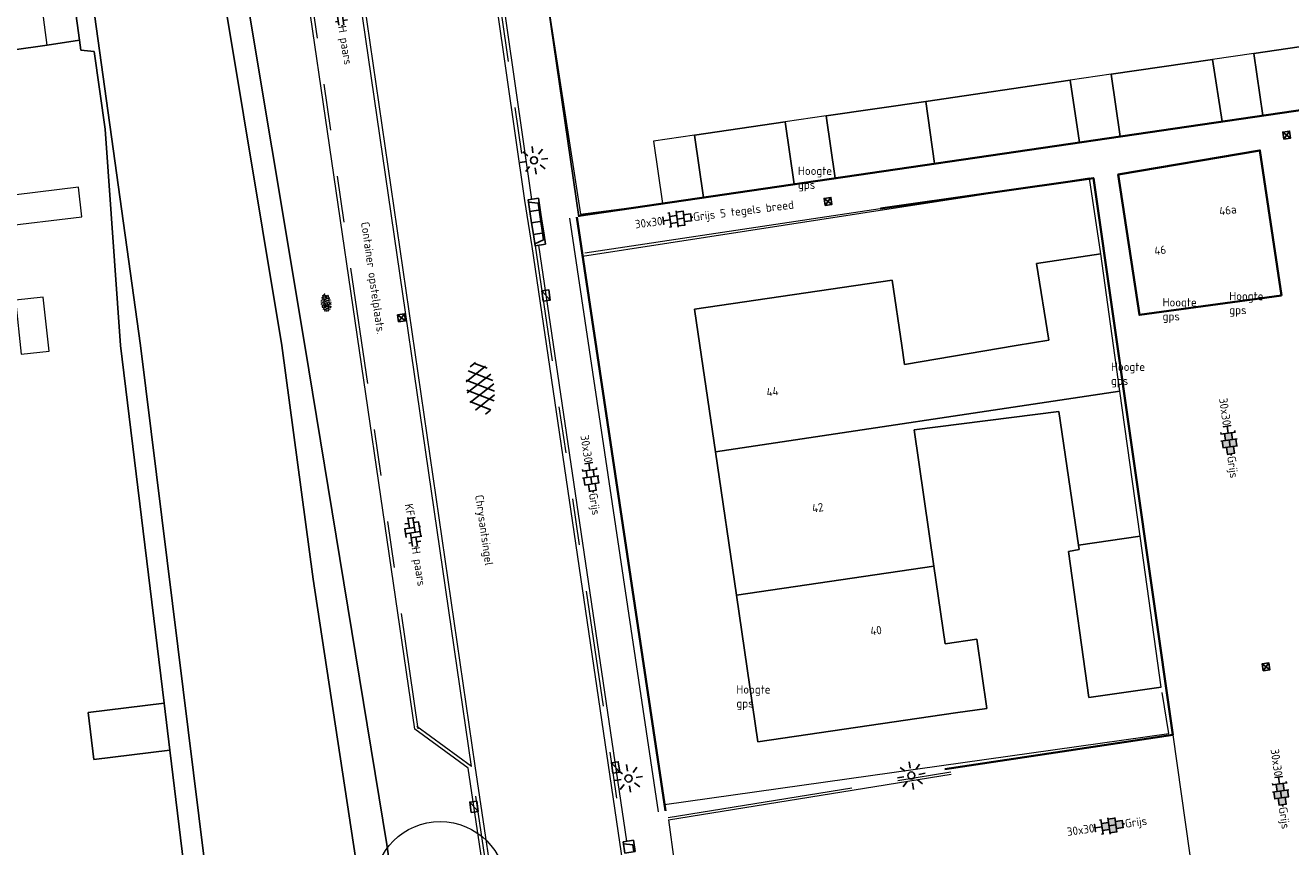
# Model space of a CAD drawing. Header units: metres. Extents: x 102746 to 103541, y 468531 to 469408.
# Tile 47 of 87: x 103110 to 103165, y 468978 to 469014. Entities that reach past the tile are written whole.
import ezdxf
from ezdxf.enums import TextEntityAlignment as Align

# ---------------------------------------------------------------- set-up
doc = ezdxf.new("R2010")
doc.units = ezdxf.units.M
doc.linetypes.add('VH-OPSLUITBAND_100X200', pattern=[16, 8, -2, 4, -2])
doc.linetypes.add('VH-TROTTOIRBAND_130-150', pattern=[15, 5, -2, 2, -2, 2, -2])
doc.layers.get('0').update_dxf_attribs({"lineweight": 25})
for name, color, linetype, lineweight in [('B-RO-GR-BOOM-G', 90, 'Continuous', 13), ('B-RO-GR-BOOM_BOOM_50 CM-S', 90, 'Continuous', 25), ('B-RO-GR-GRAS-S', 60, 'Continuous', 25), ('B-RO-IE-MEUBILAIR_WEGMEUBILAIR-S', 7, 'Continuous', 25), ('B-RO-IE-MEUBILAIR_WEGMEUBILAIR_LICHTMAST-S', 7, 'Continuous', 25), ('B-RO-IE-TERREINAFSCHEIDING_KUNSTMATIG_SCHUTTING-G', 90, 'IE-TERREINAFSCHEIDING-KUNSTMATIG-DICHT', 18), ('B-RO-OG-BEBOUWING-G', 7, 'Continuous', 35), ('B-RO-OG-BGT-G', 253, 'Continuous', 13), ('B-RO-RI-HWA_GOOT-G', 150, 'Continuous', 18), ('B-RO-RI-HWA_KOLK-S', 150, 'Continuous', 25), ('B-RO-VH-KANTOPSLUITING_ACHTERKANTBAND-G', 253, 'Continuous', 18), ('B-RO-VH-KANTOPSLUITING_ELEMENT_INRIT-S', 252, 'Continuous', 25), ('B-RO-VH-KANTOPSLUITING_OPSLUITBAND_100X200-G', 150, 'VH-OPSLUITBAND_100X200', 18), ('B-RO-VH-KANTOPSLUITING_TROTTOIRBAND_130 150-G', 84, 'VH-TROTTOIRBAND_130-150', 18), ('B-RO-VH-VERHARDING-G', 252, 'Continuous', 18), ('B-RO-VH-VERHARDING_ASFALT-S', 253, 'Continuous', 25), ('B-RO-VH-VERHARDING_BETONSTRAATSTEEN-S', 252, 'Continuous', 25), ('B-RO-VH-VERHARDING_TEGEL_BETON-S', 252, 'Continuous', 25), ('X-XX-AL-T18', 7, 'Continuous', 18)]:
    doc.layers.add(name, color=color, linetype=linetype, lineweight=lineweight)
doc.layers.add('Punten', color=7, linetype='Continuous')
doc.layers.add('R-RO-VH-VERHARDING_TEGEL_BETON_NOKKEN-G', color=7, linetype='Continuous', lineweight=35, true_color=0x30c200)
doc.styles.add('NLCS-ISO', font='txt')
doc.styles.add('NLCS-ISO-M200-T18', font='txt', dxfattribs={"height": 0.36})
doc.linetypes.add('IE-TERREINAFSCHEIDING-KUNSTMATIG-DICHT', pattern='A,8,-1,[82,NLCS.shx,S=0.75,R=90,X=0,Y=0],-1', length=10)

# ---------------------------------------------------------------- blocks, each defined once
blk = doc.blocks.new('B-SVH-INRITELEMENT_130 150_180X450X500_LINKS')
for p, q in [((-0.5, 0.45), (0, 0.45)), ((-0.5, 0), (-0.5, 0.45)), ((-0.5, 0), (0, 0)), ((-0.405, 0), (-0.3, 0.4)), ((-0.3, 0.4), (0, 0.4)), ((0, 0), (0, 0.45))]:
    blk.add_line(p, q)
blk = doc.blocks.new('B-SVH-INRITELEMENT_130 150_180X450X500_RECHTS')
for p, q in [((0, 0), (0, 0.45)), ((0.5, 0.45), (0, 0.45)), ((0.3, 0.4), (0, 0.4)), ((0.5, 0), (0, 0)), ((0.405, 0), (0.3, 0.4)), ((0.5, 0), (0.5, 0.45))]:
    blk.add_line(p, q)
blk = doc.blocks.new('B-SVH-INRITELEMENT_130 150_180X450X500_MIDDEN')
for p, q in [((0, 0), (0, 0.45)), ((0, 0.45), (0.5, 0.45)), ((0, 0.4), (0.5, 0.4)), ((0, 0), (0.5, 0)), ((0.5, 0), (0.5, 0.45))]:
    blk.add_line(p, q)
blk = doc.blocks.new('B-SIE-WEG_LICHTMAST_SPOT-SO')
for p, q in [((0, 1.62), (0, 3)), ((-3, 0), (-1.62, 0)), ((-2.12, 2.12), (-1.15, 1.15)), ((1.15, 1.15), (2.12, 2.12)), ((-2.12, -2.12), (-1.15, -1.15)), ((0, -3), (0, -1.62)), ((1.15, -1.15), (2.12, -2.12)), ((1.62, 0), (3, 0))]:
    blk.add_line(p, q)
blk.add_circle((0, 0), 0.77)
at = {"style": 'NLCS-ISO'}
blk.add_attdef('TYPE', text='', height=1.8, dxfattribs=at).set_placement((0, 3), align=Align.BOTTOM_CENTER)
blk = doc.blocks.new('B-SRI-KOLK_TROTTOIR-SO')
blk.add_line((-1.125, 0), (1.125, 1.5))
at = {"flags": 128}
blk.add_lwpolyline([(-1.125, 0), (1.125, 0), (1.125, 1.5), (-1.125, 1.5)], close=True, dxfattribs=at)
blk = doc.blocks.new('B-SRI-KOLK_STRAAT_300X300-SO')
for p, q in [((-0.75, 0), (0.75, 1.5)), ((0.75, 0), (-0.75, 1.5))]:
    blk.add_line(p, q)
at = {"flags": 128}
blk.add_lwpolyline([(-0.75, 0), (0.75, 0), (0.75, 1.5), (-0.75, 1.5)], close=True, dxfattribs=at)
blk = doc.blocks.new('SVH-BSS_KEIFORMAAT_ELLEBOOG_KL-SO')
for p, q in [((-2.92, 0.92), (-2.92, -0.66)), ((-2.92, 0.39), (0.23, 0.39)), ((-1.87, 1.5), (-1.87, 0.39)), ((-1.87, 1.44), (1.28, 1.44)), ((-0.82, 1.75), (-0.82, 1.44)), ((-0.82, 0.39), (-0.82, -1.75)), ((0.23, 1.44), (0.23, -1.71)), ((1.28, 1.67), (1.28, -0.66)), ((1.28, 0.39), (3.32, 0.39)), ((2.33, 1.31), (2.33, 0.39)), ((3.38, 0.18), (3.38, -0.18)), ((-3.16, -0.66), (-0.82, -0.66)), ((-1.87, -0.66), (-1.87, -1.5)), ((-0.82, -1.71), (1.03, -1.71)), ((0.23, -0.66), (3.16, -0.66)), ((2.33, -0.66), (2.33, -1.31))]:
    blk.add_line(p, q)
at = {"style": 'NLCS-ISO'}
blk.add_attdef('FORMAAT', text='', height=1.8, dxfattribs=at).set_placement((-3.39, 0), align=Align.MIDDLE_RIGHT)
blk.add_attdef('KLEUR', text='', height=1.8, dxfattribs=at).set_placement((3.39, 0), align=Align.MIDDLE_LEFT)
at = {"style": 'NLCS-ISO', "flags": 1}
blk.add_attdef('FUNCTIE', text='', height=1.8, dxfattribs=at).set_placement((0.12, -3.58), align=Align.MIDDLE_CENTER)
blk = doc.blocks.new('SVH-ASFALT-SO')
at = {"ltscale": 0.1}
for p, q in [((-1.91, 0.69), (0.95, 5.64)), ((0, 0), (3.27, 5.66)), ((4.87, 0.12), (1.65, 5.7)), ((6.7, 0.95), (4.04, 5.55)), ((-3.36, 2.17), (-1.83, 4.83)), ((0.36, -0.07), (-2.31, 4.55)), ((2.75, -0.22), (-0.47, 5.37)), ((2.18, -0.23), (5.32, 5.22)), ((4.66, 0.07), (7.07, 4.25)), ((7.83, 2.99), (7.15, 4.18)), ((-2.72, 1.26), (-3.45, 2.54))]:
    blk.add_line(p, q, dxfattribs=at)
at = {"style": 'NLCS-ISO'}
blk.add_attdef('KLEUR', text='', height=1.8, dxfattribs=at).set_placement((9.49, 2.74), align=Align.MIDDLE_LEFT)
at = {"style": 'NLCS-ISO', "flags": 1}
blk.add_attdef('FUNCTIE', text='', height=1.8, dxfattribs=at).set_placement((0.12, -3.58), align=Align.MIDDLE_CENTER)
blk = doc.blocks.new('SVH-TEGEL_300X300_DUN_HALFST_KL-SO')
for p, q in [((-3.08, 0.75), (-3, 0.75)), ((-3, -0.83), (-3, 0.83)), ((-3, 0), (-1.5, 0)), ((-1.84, 1.5), (-1.5, 1.5)), ((-1.5, -1.6), (-1.5, 1.6)), ((-1.5, 0.75), (0, 0.75)), ((0, -1.78), (0, 1.78)), ((0, 1.5), (1.5, 1.5)), ((0, 0), (1.5, 0)), ((1.5, -1.6), (1.5, 1.6)), ((1.5, 0.75), (3, 0.75)), ((3, -0.83), (3, 0.83)), ((3, 0), (3.39, 0)), ((-3.08, -0.75), (-3, -0.75)), ((-1.84, -1.5), (-1.5, -1.5)), ((-1.5, -0.75), (0, -0.75)), ((0, -1.5), (1.5, -1.5)), ((1.5, -0.75), (3, -0.75))]:
    blk.add_line(p, q)
at = {"style": 'NLCS-ISO'}
blk.add_attdef('FORMAAT', text='', height=1.8, dxfattribs=at).set_placement((-3.18, 0), align=Align.MIDDLE_RIGHT)
blk.add_attdef('KLEUR', text='', height=1.8, dxfattribs=at).set_placement((3.49, 0), align=Align.MIDDLE_LEFT)
at = {"style": 'NLCS-ISO', "flags": 1}
blk.add_attdef('FUNCTIE', text='', height=1.8, dxfattribs=at).set_placement((0.12, -3.58), align=Align.MIDDLE_CENTER)
blk = doc.blocks.new('SGR-GRAS_01-SO')
at = {"ltscale": 0.1}
for p, q in [((-1.96, -0.07), (-1.98, 0)), ((-1.93, 0.19), (-1.93, 0.24)), ((-1.89, 0.24), (-1.92, 0.25)), ((-1.67, 0.02), (-1.6, 0.04)), ((-1.6, 0.24), (-1.65, 0.29)), ((-1.53, 0.32), (-1.6, 0.35)), ((-1.45, 0.64), (-1.52, 0.66)), ((-1.52, 0.19), (-1.44, 0.19)), ((-1.47, 0.58), (-1.48, 0.65)), ((-1.43, 0.48), (-1.35, 0.5)), ((-1.36, 0.21), (-1.43, 0.23)), ((-1.42, 0.13), (-1.36, 0.17)), ((-1.38, 0.11), (-1.32, 0.16)), ((-1.37, 0.01), (-1.38, 0.08)), ((-1.33, 0.11), (-1.33, 0.19)), ((-1.3, 0.76), (-1.32, 0.77)), ((-1.28, 0.68), (-1.28, 0.76)), ((-1.17, 0.39), (-1.23, 0.43)), ((-1.17, 0.24), (-1.22, 0.29)), ((-1.15, 0.65), (-1.21, 0.7)), ((-1.11, 0.17), (-1.04, 0.19)), ((-1.03, 0.03), (-1.1, 0.07)), ((-0.94, 0.84), (-1, 0.88)), ((-0.97, 0.51), (-0.92, 0.57)), ((-0.89, 0.5), (-0.97, 0.52)), ((-0.94, 0.19), (-0.87, 0.19)), ((-0.92, 0.42), (-0.86, 0.46)), ((-0.89, 0.81), (-0.82, 0.81)), ((-0.87, 0.66), (-0.89, 0.73)), ((-0.8, 0.06), (-0.88, 0.08)), ((-0.87, 0.62), (-0.8, 0.64)), ((-0.8, 0.47), (-0.87, 0.51)), ((-0.75, 0.24), (-0.8, 0.29)), ((-0.77, 0.09), (-0.79, 0.16)), ((-0.73, 0.65), (-0.78, 0.7)), ((-0.74, 0.03), (-0.73, 0.11)), ((-0.67, 0.11), (-0.73, 0.14)), ((-0.69, 0.61), (-0.68, 0.68)), ((-0.58, 0.92), (-0.64, 0.96)), ((-0.56, 0.92), (-0.51, 0.97)), ((-0.56, 0.32), (-0.48, 0.34)), ((-0.44, 0.55), (-0.51, 0.59)), ((-0.43, 0.78), (-0.5, 0.8)), ((-0.42, 0.71), (-0.36, 0.74)), ((-0.34, 0.35), (-0.41, 0.37)), ((-0.32, 0.24), (-0.38, 0.29)), ((-0.31, 0.19), (-0.37, 0.22)), ((-0.37, 0.19), (-0.29, 0.19)), ((-0.31, 0.65), (-0.36, 0.7)), ((-0.32, 0.81), (-0.24, 0.81)), ((-0.32, 0.77), (-0.24, 0.79)), ((-0.28, 0.73), (-0.29, 0.81)), ((-0.21, 1), (-0.27, 1.03)), ((-0.24, 0.02), (-0.17, 0.04)), ((-0.18, 0.17), (-0.19, 0.24)), ((-0.08, 0.63), (-0.14, 0.67)), ((-0.14, -0.04), (-0.14, 0.03)), ((-0.09, 0.53), (-0.09, 0.6)), ((-0.08, 0.16), (-0.03, 0.21)), ((-0.07, 0.19), (0, 0.23)), ((0.06, 0.27), (-0.01, 0.3)), ((0, 0.47), (0.07, 0.49)), ((0.1, 0.24), (0.05, 0.29)), ((0.13, 0.64), (0.06, 0.66)), ((0.07, 0.99), (0.14, 1.03)), ((0.12, 0.65), (0.07, 0.7)), ((0.22, 0.2), (0.15, 0.22)), ((0.21, 0.19), (0.28, 0.19)), ((0.29, 0.71), (0.22, 0.75)), ((0.24, 0.92), (0.31, 0.94)), ((0.26, 0.81), (0.33, 0.81)), ((0.32, 0.81), (0.3, 0.89)), ((0.31, 0.17), (0.39, 0.19)), ((0.32, 0.57), (0.38, 0.62)), ((0.42, 0.34), (0.36, 0.38)), ((0.42, 0.25), (0.4, 0.32)), ((0.43, 0.48), (0.49, 0.51)), ((0.53, 0.24), (0.47, 0.29)), ((0.54, 0.65), (0.49, 0.7)), ((0.56, -0.02), (0.49, 0.02)), ((0.5, 0.45), (0.51, 0.53)), ((0.59, 0.93), (0.52, 0.94)), ((0.55, 0.62), (0.63, 0.64)), ((0.65, 0.79), (0.58, 0.83)), ((0.68, 0.49), (0.61, 0.51)), ((0.77, 0.05), (0.7, 0.07)), ((0.78, 0.42), (0.72, 0.46)), ((0.78, 0.19), (0.86, 0.19)), ((0.83, 0.81), (0.91, 0.81)), ((0.92, 0.06), (0.85, 0.09)), ((0.87, 0.31), (0.94, 0.33)), ((0.95, 0.24), (0.9, 0.29)), ((0.91, 0.89), (0.91, 0.92)), ((0.97, 0.65), (0.91, 0.7)), ((0.93, 0.76), (0.99, 0.8)), ((1.01, 0.87), (0.95, 0.91)), ((1.01, 0.33), (1, 0.4)), ((1.15, 0.78), (1.08, 0.8)), ((1.15, 0.5), (1.08, 0.54)), ((1.1, 0.38), (1.1, 0.45)), ((1.11, 0.77), (1.18, 0.79)), ((1.24, 0.34), (1.17, 0.36)), ((1.18, 0.01), (1.26, 0.03)), ((1.21, 0.21), (1.26, 0.26)), ((1.28, 0.14), (1.22, 0.17)), ((1.28, 0.25), (1.35, 0.29)), ((1.37, 0.24), (1.32, 0.29)), ((1.39, 0.65), (1.34, 0.7)), ((1.36, 0.19), (1.43, 0.19)), ((1.42, 0.46), (1.5, 0.48)), ((1.51, 0.58), (1.44, 0.62)), ((1.64, 0.21), (1.58, 0.25)), ((1.61, 0.41), (1.59, 0.48)), ((1.69, 0.3), (1.7, 0.37)), ((1.79, 0.19), (1.72, 0.21)), ((1.74, 0.16), (1.81, 0.18)), ((1.8, 0.24), (1.75, 0.29)), ((1.93, 0.19), (1.95, 0.19)), ((-1.92, -0.16), (-1.85, -0.12)), ((-1.82, -0.08), (-1.9, -0.06)), ((-1.76, -0.13), (-1.82, -0.09)), ((-1.78, -0.3), (-1.73, -0.25)), ((-1.62, -0.5), (-1.69, -0.46)), ((-1.63, -0.57), (-1.68, -0.52)), ((-1.61, -0.17), (-1.67, -0.11)), ((-1.57, -0.44), (-1.49, -0.44)), ((-1.54, -0.66), (-1.5, -0.64)), ((-1.4, -0.05), (-1.46, -0.01)), ((-1.38, -0.46), (-1.38, -0.39)), ((-1.35, -0.28), (-1.28, -0.26)), ((-1.27, -0.23), (-1.34, -0.21)), ((-1.26, -0.42), (-1.33, -0.38)), ((-1.27, -0.56), (-1.28, -0.48)), ((-1.21, -0.57), (-1.26, -0.52)), ((-1.18, -0.67), (-1.25, -0.65)), ((-1.19, -0.17), (-1.24, -0.11)), ((-1.13, -0.78), (-1.19, -0.75)), ((-1.06, -0.39), (-1, -0.35)), ((-1.04, -0.58), (-0.97, -0.57)), ((-0.99, -0.44), (-0.92, -0.44)), ((-0.9, -0.34), (-0.96, -0.3)), ((-0.9, -0.65), (-0.84, -0.6)), ((-0.84, -0.94), (-0.85, -0.93)), ((-0.78, -0.57), (-0.84, -0.52)), ((-0.76, -0.7), (-0.83, -0.67)), ((-0.76, -0.17), (-0.82, -0.11)), ((-0.8, -0.13), (-0.73, -0.11)), ((-0.71, -0.38), (-0.79, -0.36)), ((-0.79, -0.54), (-0.78, -0.46)), ((-0.72, -0.89), (-0.65, -0.87)), ((-0.71, -0.9), (-0.64, -0.86)), ((-0.62, -0.82), (-0.7, -0.8)), ((-0.67, -0.48), (-0.69, -0.4)), ((-0.53, -0.26), (-0.6, -0.22)), ((-0.58, -0.99), (-0.59, -0.97)), ((-0.57, -0.1), (-0.5, -0.06)), ((-0.49, -0.25), (-0.44, -0.19)), ((-0.48, -0.44), (-0.41, -0.42)), ((-0.4, -0.63), (-0.46, -0.59)), ((-0.38, -0.98), (-0.43, -0.93)), ((-0.42, -0.44), (-0.34, -0.44)), ((-0.36, -0.57), (-0.41, -0.52)), ((-0.34, -0.17), (-0.39, -0.11)), ((-0.26, -0.99), (-0.33, -0.95)), ((-0.25, -0.09), (-0.32, -0.07)), ((-0.17, -0.18), (-0.24, -0.14)), ((-0.16, -0.53), (-0.23, -0.51)), ((-0.21, -0.61), (-0.15, -0.58)), ((-0.19, -0.62), (-0.19, -0.54)), ((-0.17, -0.74), (-0.1, -0.72)), ((-0.07, -0.97), (-0.14, -0.95)), ((-0.04, -0.55), (-0.1, -0.51)), ((-0.08, -0.4), (-0.09, -0.32)), ((-0.01, -1.01), (0.04, -0.95)), ((0.05, -0.98), (0, -0.93)), ((0.07, -0.57), (0.01, -0.52)), ((0.02, -0.96), (0.01, -0.89)), ((0.08, -0.17), (0.03, -0.11)), ((0.1, -0.91), (0.03, -0.88)), ((0.07, -0.29), (0.14, -0.27)), ((0.19, -0.1), (0.13, -0.06)), ((0.16, -0.44), (0.23, -0.44)), ((0.17, -1.04), (0.22, -1.02)), ((0.31, -0.24), (0.24, -0.22)), ((0.33, -0.47), (0.26, -0.43)), ((0.29, -0.33), (0.35, -0.29)), ((0.4, -0.68), (0.32, -0.66)), ((0.39, -0.6), (0.45, -0.55)), ((0.39, -0.59), (0.46, -0.57)), ((0.4, -0.69), (0.41, -0.62)), ((0.46, -0.83), (0.4, -0.8)), ((0.47, -0.98), (0.42, -0.93)), ((0.49, -0.57), (0.44, -0.52)), ((0.45, -0.12), (0.46, -0.05)), ((0.51, -0.17), (0.45, -0.11)), ((0.52, -0.32), (0.5, -0.24)), ((0.62, -0.88), (0.6, -0.81)), ((0.63, -0.14), (0.7, -0.12)), ((0.69, -0.39), (0.62, -0.35)), ((0.64, -0.84), (0.71, -0.81)), ((0.7, -0.89), (0.77, -0.88)), ((0.73, -0.44), (0.81, -0.44)), ((0.82, -0.76), (0.76, -0.72)), ((0.78, -0.04), (0.85, 0)), ((0.86, -0.39), (0.79, -0.37)), ((0.8, -0.19), (0.85, -0.14)), ((0.86, -0.94), (0.84, -0.93)), ((0.91, -0.57), (0.86, -0.52)), ((0.93, -0.17), (0.88, -0.11)), ((0.95, -0.83), (0.88, -0.81)), ((0.94, -0.44), (1.01, -0.42)), ((1.05, -0.31), (0.99, -0.27)), ((1, -0.77), (1, -0.7)), ((1.05, -0.2), (1.05, -0.12)), ((1.11, -0.24), (1.1, -0.16)), ((1.19, -0.68), (1.12, -0.64)), ((1.14, -0.56), (1.21, -0.52)), ((1.21, -0.8), (1.2, -0.73)), ((1.33, -0.1), (1.26, -0.08)), ((1.26, -0.75), (1.33, -0.73)), ((1.34, -0.57), (1.29, -0.52)), ((1.36, -0.17), (1.3, -0.11)), ((1.31, -0.44), (1.38, -0.44)), ((1.42, -0.23), (1.35, -0.19)), ((1.42, -0.54), (1.35, -0.52)), ((1.55, -0.6), (1.49, -0.56)), ((1.5, -0.29), (1.57, -0.27)), ((1.64, -0.27), (1.65, -0.2)), ((1.64, -0.27), (1.7, -0.23)), ((1.68, -0.55), (1.74, -0.5)), ((1.71, -0.16), (1.69, -0.09)), ((1.78, -0.15), (1.71, -0.11)), ((1.71, -0.52), (1.71, -0.52)), ((1.78, -0.17), (1.73, -0.11)), ((1.88, -0.25), (1.81, -0.23))]:
    blk.add_line(p, q, dxfattribs=at)
at = {"ltscale": 0.1, "style": 'NLCS-ISO'}
blk.add_attdef('TYPE', text='', height=0.5, dxfattribs=at).set_placement((3.47, -0.02), align=Align.MIDDLE_CENTER)
blk = doc.blocks.new('SVH-TEGEL_300X300_DIK_HALFST_KL-SO')
h = blk.add_hatch(color=250)
h.dxf.hatch_style = 1
h.paths.add_polyline_path([(0, 0.75), (-1.5, 0.75), (-1.5, -0.75), (0, -0.75)])
h.paths.add_polyline_path([(1.5, 1.5), (0, 1.5), (0, 0), (1.5, 0)])
h.paths.add_polyline_path([(1.5, 0), (0, 0), (0, -0.75), (0, -1.5), (1.5, -1.5)])
h.paths.add_polyline_path([(3, 0.75), (1.5, 0.75), (1.5, 0), (1.5, -0.75), (3, -0.75)])
for p, q in [((-3.08, 0.75), (-3, 0.75)), ((-3, -0.83), (-3, 0.83)), ((-3, 0), (-1.5, 0)), ((-1.84, 1.5), (-1.5, 1.5)), ((-1.5, -1.6), (-1.5, 1.6)), ((-1.5, 0.75), (0, 0.75)), ((0, -1.78), (0, 1.78)), ((0, 1.5), (1.5, 1.5)), ((0, 0), (1.5, 0)), ((1.5, -1.6), (1.5, 1.6)), ((1.5, 0.75), (3, 0.75)), ((3, -0.83), (3, 0.83)), ((3, 0), (3.39, 0)), ((-3.08, -0.75), (-3, -0.75)), ((-1.84, -1.5), (-1.5, -1.5)), ((-1.5, -0.75), (0, -0.75)), ((0, -1.5), (1.5, -1.5)), ((1.5, -0.75), (3, -0.75))]:
    blk.add_line(p, q)
at = {"style": 'NLCS-ISO'}
blk.add_attdef('FORMAAT', text='', height=1.8, dxfattribs=at).set_placement((-3.18, 0), align=Align.MIDDLE_RIGHT)
blk.add_attdef('KLEUR', text='', height=1.8, dxfattribs=at).set_placement((3.49, 0), align=Align.MIDDLE_LEFT)
at = {"style": 'NLCS-ISO', "flags": 1}
blk.add_attdef('FUNCTIE', text='', height=1.8, dxfattribs=at).set_placement((0.12, -3.58), align=Align.MIDDLE_CENTER)
blk = doc.blocks.new('SGR-BOOM 50')
at = {"layer": 'B-RO-GR-BOOM-G'}
for radius in [2.836, 0.25]:
    blk.add_circle((0.001, 0), radius, dxfattribs=at)
at = {"layer": 'X-XX-AL-T18', "insert": (-0.417, -0.337), "char_height": 0.36, "attachment_point": 1, "style": 'NLCS-ISO-M200-T18'}
blk.add_mtext_dynamic_manual_height_columns('%%C 50', width=1.83388, gutter_width=1.8, heights=[0], dxfattribs=at)

msp = doc.modelspace()

# ---------------------------------------------------------------- linework, layer by layer
at = {"layer": 'B-RO-IE-TERREINAFSCHEIDING_KUNSTMATIG_SCHUTTING-G', "linetype": 'Continuous', "elevation": -4.015}
msp.add_lwpolyline([(103146.922, 469005.884), (103134.216, 469003.976)], dxfattribs=at)
at = {"layer": 'B-RO-OG-BEBOUWING-G', "linetype": 'Continuous'}
for points, elevation in [([(103133.964, 469005.583), (103252.98, 469023.01)], -3.928), ([(103164.185, 469002.152), (103158.074, 469001.32), (103157.16, 469007.35), (103163.253, 469008.39), (103164.181, 469002.156)], -3.943), ([(103149.708, 468981.792), (103159.504, 468983.268), (103156.097, 469007.203), (103146.93, 469005.891)], -3.919)]:
    msp.add_lwpolyline(points, dxfattribs=dict(at, elevation=elevation))
at = {"layer": 'B-RO-OG-BGT-G', "color": 252, "flags": 128}
for points in [[(103111.096, 469012.917), (103112.486, 469013.12), (103111.7, 469018.881), (103111.164, 469022.807), (103112.245, 469024.84), (103114.372, 469025.636), (103116.907, 469025.916), (103117.517, 469025.821), (103117.923, 469025.508), (103122.184, 469000), (103125.704, 468978.556), (103131.132, 468940.205), (103132.139, 468932.234), (103131.975, 468931.221), (103131.517, 468930.046), (103130.438, 468929.001), (103128.87, 468928.349), (103127.694, 468928.187), (103125.995, 468928.22), (103124.853, 468928.875), (103124.779, 468928.949)], [(103131.132, 468940.205), (103125.704, 468978.556), (103122.184, 469000), (103117.923, 469025.508), (103117.517, 469025.821), (103116.907, 469025.916), (103114.372, 469025.636), (103112.245, 469024.84), (103111.164, 469022.807), (103111.7, 469018.881), (103112.477, 469018.993), (103112.033, 469022.185), (103112.05, 469022.905), (103112.629, 469023.827), (103113.85, 469024.781), (103117.057, 469024.841), (103121.187, 469000), (103122.544, 468989.958), (103126.315, 468965.196)], [(103124.56, 468930.475), (103124.576, 468930.466), (103126.584, 468929.298), (103127.891, 468929.395), (103129.001, 468929.754), (103129.851, 468930.472), (103130.538, 468931.19), (103130.734, 468932.071), (103130.931, 468933.639), (103130.249, 468938.245), (103126.315, 468965.196), (103122.544, 468989.958), (103121.187, 469000), (103117.057, 469024.841), (103113.85, 469024.781), (103112.629, 469023.827), (103112.05, 469022.905), (103112.033, 469022.185), (103112.477, 469018.993), (103115.119, 469000), (103119.001, 468968.696), (103122.705, 468940.537), (103123.262, 468938.899)], [(103123.262, 468938.899), (103122.705, 468940.537), (103119.001, 468968.696), (103115.119, 469000), (103112.477, 469018.993), (103111.7, 469018.881), (103112.486, 469013.12), (103112.543, 469012.7), (103113.121, 469012.642), (103113.591, 469009.3), (103114.255, 469000), (103116.125, 468984.636), (103116.371, 468982.616), (103118.606, 468964.254), (103119.145, 468960.018), (103119.65, 468956.052), (103121.218, 468943.738), (103121.581, 468940.886), (103121.637, 468938.679)], [(103132.447, 469015.953), (103134.035, 469005.645), (103137.564, 469006.11), (103139.332, 469006.369), (103138.935, 469009.045), (103142.836, 469009.614), (103143.229, 469006.94), (103144.993, 469007.198), (103144.604, 469009.872), (103148.882, 469010.496), (103155.087, 469011.402), (103155.49, 469008.735), (103155.49, 469008.735), (103157.244, 469008.992), (103156.855, 469011.66), (103161.221, 469012.297), (103161.624, 469009.633), (103163.378, 469009.89), (103162.989, 469012.555), (103167.383, 469013.196)], [(103111.096, 469012.917), (103109.579, 469012.695), (103106.608, 469012.286), (103103.584, 469011.869), (103100.655, 469011.466)], [(103121.637, 468938.679), (103121.581, 468940.886), (103118.742, 468940.525), (103118.379, 468943.377), (103121.218, 468943.738), (103119.65, 468956.052), (103115.17, 468955.344), (103113.553, 468955.088), (103112.928, 468959.035), (103114.546, 468959.291), (103119.145, 468960.018), (103118.606, 468964.254), (103116.371, 468982.616), (103113.11, 468982.219), (103112.864, 468984.239), (103116.125, 468984.636), (103114.255, 469000), (103113.591, 469009.3), (103113.121, 469012.642), (103112.543, 469012.7), (103112.486, 469013.12), (103111.096, 469012.917)], [(103159.005, 468985.316), (103155.893, 468984.881), (103155.017, 468991.152), (103155.48, 468991.238), (103155.453, 468991.419), (103154.602, 468997.173), (103148.38, 468996.382), (103149.237, 468990.514), (103149.724, 468987.183), (103151.077, 468987.381), (103151.511, 468984.409), (103150.158, 468984.212), (103141.663, 468982.972), (103140.741, 468989.278), (103139.842, 468995.433), (103139.174, 469000), (103138.944, 469001.573), (103147.441, 469002.816), (103147.852, 469000), (103147.97, 468999.195), (103152.765, 469000), (103154.183, 469000.238), (103153.639, 469003.53), (103156.407, 469003.946), (103155.923, 469007.195), (103137.83, 469004.398), (103134.125, 469003.833)], [(103137.645, 468980.283), (103159.341, 468983.325), (103159.044, 468985.086)]]:
    msp.add_lwpolyline(points, dxfattribs=at)
for points in [[(103110.346, 469018.71), (103108.779, 469018.482), (103109.579, 469012.695), (103111.096, 469012.917)], [(103167.383, 469013.196), (103162.989, 469012.555), (103163.378, 469009.89), (103164.232, 469010.015), (103167.764, 469010.532)], [(103161.221, 469012.297), (103156.855, 469011.66), (103157.244, 469008.992), (103161.624, 469009.633)], [(103161.221, 469012.297), (103161.624, 469009.633), (103163.378, 469009.89), (103162.989, 469012.555)], [(103155.087, 469011.402), (103155.49, 469008.735), (103155.49, 469008.735), (103157.244, 469008.992), (103156.855, 469011.66)], [(103155.49, 469008.735), (103155.087, 469011.402), (103148.882, 469010.496), (103149.263, 469007.823)], [(103148.882, 469010.496), (103144.604, 469009.872), (103144.993, 469007.198), (103149.263, 469007.823)], [(103142.836, 469009.614), (103138.935, 469009.045), (103139.332, 469006.369), (103143.229, 469006.94)], [(103142.836, 469009.614), (103143.229, 469006.94), (103144.993, 469007.198), (103144.604, 469009.872)], [(103137.173, 469008.788), (103137.564, 469006.11), (103139.332, 469006.369), (103138.935, 469009.045)], [(103108.821, 469006.37), (103108.972, 469005.102), (103112.593, 469005.535), (103112.442, 469006.803)], [(103156.407, 469003.946), (103153.639, 469003.53), (103154.183, 469000.238), (103152.765, 469000), (103147.97, 468999.195), (103147.852, 469000), (103147.441, 469002.816), (103138.944, 469001.573), (103139.174, 469000), (103139.842, 468995.433), (103157.227, 468998.045), (103156.954, 469000)], [(103110.93, 469002.081), (103109.733, 469001.952), (103109.983, 468999.632), (103111.181, 468999.761)], [(103155.453, 468991.419), (103158.099, 468991.804), (103157.227, 468998.045), (103139.842, 468995.433), (103140.741, 468989.278), (103149.237, 468990.514), (103148.38, 468996.382), (103154.602, 468997.173)], [(103158.099, 468991.804), (103155.453, 468991.419), (103155.48, 468991.238), (103155.017, 468991.152), (103155.893, 468984.881), (103159.005, 468985.316)], [(103141.663, 468982.972), (103150.158, 468984.212), (103151.511, 468984.409), (103151.077, 468987.381), (103149.724, 468987.183), (103149.237, 468990.514), (103140.741, 468989.278)], [(103116.125, 468984.636), (103112.864, 468984.239), (103113.11, 468982.219), (103116.371, 468982.616)]]:
    msp.add_lwpolyline(points, close=True, dxfattribs=at)
at = {"layer": 'B-RO-RI-HWA_GOOT-G', "flags": 128}
for points, elevation in [([(103129.653, 469020.011), (103131.634, 469006.24), (103131.938, 469004.263), (103135.717, 468978.659), (103136.44, 468973.711), (103138.798, 468957.934), (103139.238, 468954.967), (103145.409, 468912.819), (103146.004, 468908.864), (103153.114, 468860.46), (103153.666, 468856.499)], -3.91), ([(103124.055, 469019.35), (103124.203, 469018.371), (103129.496, 468981.94), (103132.63, 468960.881), (103137.545, 468927.138), (103137.992, 468924.22), (103138.193, 468922.733), (103140.253, 468908.684), (103141.01, 468903.742), (103142.395, 468894.355), (103146.529, 468865.937), (103149.68, 468844.201)], -3.902)]:
    msp.add_lwpolyline(points, dxfattribs=dict(at, elevation=elevation))
at = {"layer": 'B-RO-VH-KANTOPSLUITING_ACHTERKANTBAND-G', "linetype": 'Continuous'}
for points, elevation in [([(103129.793, 469021.146), (103131.931, 469006.283)], -3.91), ([(103132.234, 469004.314), (103136.014, 468978.702)], -3.91), ([(103137.695, 468924.178), (103137.692, 468924.198), (103137.258, 468927.032), (103134.983, 468928.73), (103130.612, 468958.639), (103132.324, 468960.899), (103129.209, 468981.834), (103126.907, 468983.511)], -4.019), ([(103137.827, 468979.619), (103149.977, 468981.58)], -3.93)]:
    msp.add_lwpolyline(points, dxfattribs=dict(at, elevation=elevation))
at = {"layer": 'B-RO-VH-KANTOPSLUITING_ACHTERKANTBAND-G', "elevation": -3.956, "flags": 128}
msp.add_lwpolyline([(103126.907, 468983.511), (103122.15, 469016.079), (103123.912, 469018.29)], dxfattribs=at)
at = {"layer": 'B-RO-VH-KANTOPSLUITING_OPSLUITBAND_100X200-G', "elevation": -3.93}
msp.add_lwpolyline([(103137.812, 468979.718), (103149.961, 468981.679)], dxfattribs=at)
at = {"layer": 'B-RO-VH-KANTOPSLUITING_TROTTOIRBAND_130 150-G'}
for points, elevation in [([(103129.645, 469021.125), (103131.783, 469006.262)], -3.91), ([(103132.085, 469004.292), (103135.866, 468978.68)], -3.91), ([(103137.844, 468924.198), (103137.397, 468927.115), (103135.122, 468928.813), (103130.77, 468958.598), (103132.482, 468960.859), (103129.348, 468981.918), (103126.995, 468983.632)], -4.019)]:
    msp.add_lwpolyline(points, dxfattribs=dict(at, elevation=elevation))
at = {"layer": 'B-RO-VH-KANTOPSLUITING_TROTTOIRBAND_130 150-G', "elevation": -3.956, "flags": 128}
msp.add_lwpolyline([(103127.055, 468983.533), (103122.308, 469016.036), (103124.029, 469018.197)], dxfattribs=at)
at = {"layer": 'B-RO-VH-VERHARDING-G', "linetype": 'Continuous'}
for points, elevation in [([(103129.348, 468981.918), (103124.06, 469018.313)], -4.122), ([(103137.39, 468979.96), (103133.575, 469005.48)], -3.942)]:
    msp.add_lwpolyline(points, dxfattribs=dict(at, elevation=elevation))
at = {"layer": 'B-RO-VH-VERHARDING-G', "flags": 128}
for points, elevation in [([(103159.504, 468983.268), (103160.585, 468975.664)], -3.919), ([(103137.823, 468979.615), (103138.799, 468972.402)], -3.93)]:
    msp.add_lwpolyline(points, dxfattribs=dict(at, elevation=elevation))
at = {"layer": 'Punten', "linetype": 'Continuous', "elevation": -3.915}
msp.add_lwpolyline([(103131.58, 469021.91), (103133.965, 469005.534)], dxfattribs=at)
at = {"layer": 'R-RO-VH-VERHARDING_TEGEL_BETON_NOKKEN-G', "linetype": 'Continuous', "elevation": -3.942}
msp.add_lwpolyline([(103137.686, 468980.005), (103133.872, 469005.524)], dxfattribs=at)

# ---------------------------------------------------------------- block references
at = {"layer": 'B-RO-GR-BOOM_BOOM_50 CM-S'}
msp.add_blockref('SGR-BOOM 50', (103127.996, 468976.71, -4.019), dxfattribs=at)
at = {"layer": 'B-RO-GR-GRAS-S', "xscale": 0.2, "yscale": 0.2, "zscale": 0.2, "rotation": 278.1570679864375}
msp.add_blockref('SGR-GRAS_01-SO', (103123.094, 469001.84), dxfattribs=at)
at = {"layer": 'B-RO-IE-MEUBILAIR_WEGMEUBILAIR-S', "xscale": 0.2, "yscale": 0.2, "zscale": 0.2, "rotation": 279.1690762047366}
msp.add_blockref('B-SIE-WEG_LICHTMAST_SPOT-SO', (103148.262, 468981.522, -3.844), dxfattribs=at)
at = {"layer": 'B-RO-IE-MEUBILAIR_WEGMEUBILAIR_LICHTMAST-S', "xscale": 0.2, "yscale": 0.2, "zscale": 0.2}
for p, rotation in [((103132.037, 469007.962), 188.1859830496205), ((103136.102, 468981.397), 188.3971640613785)]:
    msp.add_blockref('B-SIE-WEG_LICHTMAST_SPOT-SO', p, dxfattribs=dict(at, rotation=rotation))
at = {"layer": 'B-RO-RI-HWA_KOLK-S'}
for name, p, xscale, yscale, zscale, rotation in [('B-SRI-KOLK_STRAAT_300X300-SO', (103164.426, 469008.9), 0.2, 0.2, 0.2, 8.274572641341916), ('B-SRI-KOLK_STRAAT_300X300-SO', (103144.702, 469006.047, -4.029), 0.2, 0.2, 0.2, 8.274572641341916), ('B-SRI-KOLK_TROTTOIR-SO', (103132.404, 469002.132, -3.91), 0.2, 0.2, 0.2, 278.3971640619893), ('B-SRI-KOLK_STRAAT_300X300-SO', (103126.364, 469001.045, -4.115), 0.1999999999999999, 0.1999999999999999, 0.1999999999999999, 8.23945360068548), ('B-SRI-KOLK_STRAAT_300X300-SO', (103163.538, 468986.045, -4.053), 0.2, 0.2, 0.2, 8.274572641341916), ('B-SRI-KOLK_TROTTOIR-SO', (103135.398, 468981.851, -3.91), 0.2, 0.2, 0.2, 278.3971640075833), ('B-SRI-KOLK_TROTTOIR-SO', (103129.604, 468980.201, -4.18), 0.2, 0.2, 0.2, 98.46306009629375)]:
    msp.add_blockref(name, p, dxfattribs=dict(at, xscale=xscale, yscale=yscale, zscale=zscale, rotation=rotation))
at = {"layer": 'B-RO-VH-KANTOPSLUITING_ELEMENT_INRIT-S', "xscale": -1}
for name, p, rotation in [('B-SVH-INRITELEMENT_130 150_180X450X500_RECHTS', (103131.859, 469005.768, -3.91), 278.7224713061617), ('B-SVH-INRITELEMENT_130 150_180X450X500_MIDDEN', (103131.934, 469005.274, -3.91), 278.7224713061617), ('B-SVH-INRITELEMENT_130 150_180X450X500_MIDDEN', (103132.01, 469004.779, -3.91), 278.7224713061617), ('B-SVH-INRITELEMENT_130 150_180X450X500_LINKS', (103132.01, 469004.779, -3.91), 278.7224713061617), ('B-SVH-INRITELEMENT_130 150_180X450X500_RECHTS', (103135.938, 468978.186, -3.91), 278.3145065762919)]:
    msp.add_blockref(name, p, dxfattribs=dict(at, rotation=rotation))
at = {"layer": 'B-RO-VH-VERHARDING_ASFALT-S', "xscale": 0.2, "yscale": 0.2, "zscale": 0.2, "rotation": 278.6188422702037}
msp.add_blockref('SVH-ASFALT-SO', (103129.125, 468998.517), dxfattribs=at)
at = {"layer": 'B-RO-VH-VERHARDING_BETONSTRAATSTEEN-S', "xscale": 0.2, "yscale": 0.2, "zscale": 0.2, "rotation": 279.12955491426}
for p in [(103123.679, 469014.417), (103126.841, 468992.012)]:
    msp.add_blockref('SVH-BSS_KEIFORMAAT_ELLEBOOG_KL-SO', p, dxfattribs=at).add_auto_attribs({'FORMAAT': 'KF', 'KLEUR': 'H paars'})
at = {"layer": 'B-RO-VH-VERHARDING_TEGEL_BETON-S'}
for name, p, xscale, yscale, zscale, rotation, values in [('SVH-TEGEL_300X300_DUN_HALFST_KL-SO', (103138.188, 469005.44), 0.2, 0.2, 0.2, 7.177932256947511, {'FORMAAT': '30x30', 'KLEUR': 'Grijs 5 tegels breed'}), ('SVH-TEGEL_300X300_DIK_HALFST_KL-SO', (103161.927, 468995.944), 0.2000000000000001, 0.2000000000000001, 0.2000000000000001, 278.0600757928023, {'FORMAAT': '30x30', 'KLEUR': 'Grijs'}), ('SVH-TEGEL_300X300_DUN_HALFST_KL-SO', (103134.477, 468994.353), 0.2, 0.2, 0.2, 278.4443895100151, {'FORMAAT': '30x30', 'KLEUR': 'Grijs'}), ('SVH-TEGEL_300X300_DIK_HALFST_KL-SO', (103164.144, 468980.864), 0.2000000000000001, 0.2000000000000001, 0.2000000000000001, 278.0600757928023, {'FORMAAT': '30x30', 'KLEUR': 'Grijs'}), ('SVH-TEGEL_300X300_DIK_HALFST_KL-SO', (103156.761, 468979.357), 0.2, 0.2, 0.2, 8.060075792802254, {'FORMAAT': '30x30', 'KLEUR': 'Grijs'})]:
    msp.add_blockref(name, p, dxfattribs=dict(at, xscale=xscale, yscale=yscale, zscale=zscale, rotation=rotation)).add_auto_attribs(values)

# ---------------------------------------------------------------- texts
at = {"layer": 'B-RO-OG-BGT-G', "color": 252, "style": 'NLCS-ISO-M200-T18'}
for s, rotation, p in [('46a', 8.4, (103161.872, 469005.819)), ('46', 8.3, (103158.962, 469004.099)), ('44', 8.3, (103142.29, 468998.02)), ('Chrysantsingel', 278.2, (103129.844, 468992.062)), ('42', 8.3, (103144.235, 468993.034)), ('40', 8.3, (103146.744, 468987.756))]:
    msp.add_text(s, height=0.36, rotation=rotation, dxfattribs=at).set_placement(p, align=Align.MIDDLE)
at = {"layer": 'X-XX-AL-T18', "char_height": 0.36, "attachment_point": 1, "style": 'NLCS-ISO-M200-T18'}
for insert in [(103143.388, 469007.694), (103161.936, 469002.31), (103159.069, 469002.042), (103156.849, 468999.27), (103140.739, 468985.404)]:
    msp.add_mtext_dynamic_manual_height_columns('Hoogte gps', width=2.00336, gutter_width=1.8, heights=[0], dxfattribs=dict(at, insert=insert))
at = {"layer": 'X-XX-AL-T18', "insert": (103124.95, 469005.342), "char_height": 0.36, "attachment_point": 1, "rotation": 278.2143, "style": 'NLCS-ISO-M200-T18'}
msp.add_mtext_dynamic_manual_height_columns('Container opstelplaats.', width=5.33956, gutter_width=1.8, heights=[0], dxfattribs=at)

doc.saveas('drawing.dxf')
